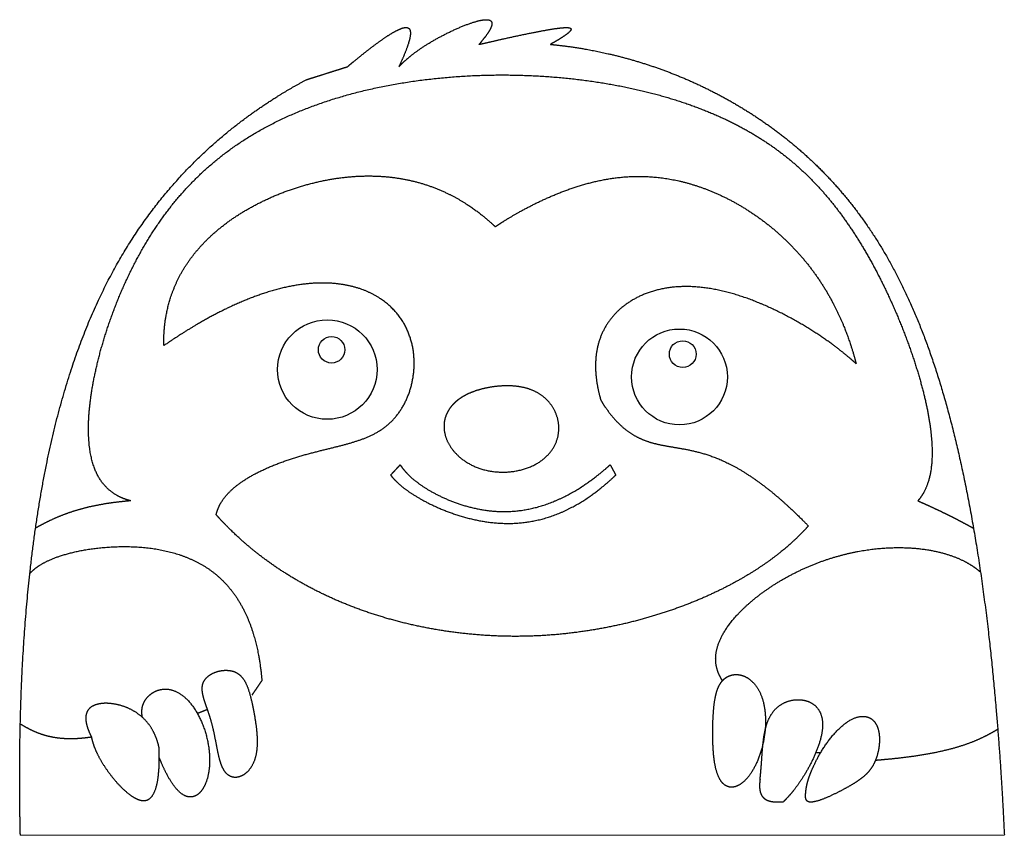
# Model space of a CAD drawing. Header units: millimetres. Extents: x -28 to 108, y -2 to 111.
import ezdxf

# ---------------------------------------------------------------- set-up
doc = ezdxf.new("R2010")
doc.units = ezdxf.units.MM
doc.layers.get('0').update_dxf_attribs({"linetype": 'CONTINUOUS'})

msp = doc.modelspace()

# ---------------------------------------------------------------- linework, layer by layer
msp.add_line((-27.98, -1.91), (107.96, -1.86))
for centre, radius in [((14.42, 62.46), 6.88), ((63.08, 61.44), 6.62), ((15.02, 65.19), 1.83), ((63.53, 64.59), 1.85)]:
    msp.add_circle(centre, radius)
for points in [[(24.32, 104.31), (24.46, 104.46), (24.76, 104.78), (25.26, 105.25), (26.01, 105.89), (27.09, 106.69), (28.32, 107.49), (29.68, 108.28), (31.12, 109.03), (32.6, 109.72), (34.02, 110.28), (35.29, 110.69), (36.32, 110.87), (37, 110.8), (37.28, 110.43), (37.12, 109.75), (36.65, 108.96), (36.09, 108.23), (35.64, 107.69), (35.39, 107.4)], [(17.21, 104.31), (17.43, 104.5), (17.89, 104.88), (18.56, 105.44), (19.44, 106.14), (20.5, 106.97), (21.52, 107.73), (22.49, 108.41), (23.4, 108.99), (24.22, 109.44), (24.92, 109.72), (25.46, 109.79), (25.81, 109.61), (25.96, 109.14), (25.89, 108.38), (25.6, 107.33), (25.19, 106.26), (24.79, 105.33), (24.48, 104.66), (24.32, 104.31)], [(35.39, 107.4), (35.74, 107.48), (36.43, 107.64), (37.45, 107.87), (38.77, 108.17), (40.36, 108.52), (41.86, 108.84), (43.28, 109.12), (44.59, 109.37), (45.77, 109.57), (46.76, 109.7), (47.53, 109.75), (48.02, 109.7), (48.19, 109.52), (48.01, 109.2), (47.47, 108.75), (46.75, 108.28), (46.06, 107.86), (45.52, 107.56), (45.24, 107.4)], [(45.24, 107.4), (46.29, 107.3), (48.4, 107.06), (51.54, 106.55), (55.7, 105.61), (60.85, 103.97), (65.93, 101.86), (70.9, 99.25), (75.7, 96.15), (80.24, 92.53), (84.45, 88.38), (88.27, 83.69), (91.67, 78.46), (94.66, 72.68), (97.25, 66.38), (99.5, 59.54), (101.43, 52.2), (103.09, 44.35), (104.51, 36.03), (105.69, 27.24), (106.66, 18.01), (107.28, 10.27), (107.65, 4.28), (107.86, 0.2), (107.96, -1.86)], [(11.52, 102.51), (11.75, 102.58), (12.2, 102.73), (12.89, 102.94), (13.79, 103.23), (14.93, 103.59), (15.84, 103.88), (16.52, 104.09), (16.98, 104.24), (17.21, 104.31)], [(-27.98, -1.91), (-28.05, 1.23), (-28.13, 7.43), (-28.03, 16.47), (-27.47, 27.99), (-26, 41.46), (-23.67, 53.88), (-20.39, 65.15), (-16.08, 75.15), (-10.7, 83.85), (-4.3, 91.3), (1.58, 96.33), (6.39, 99.61), (9.78, 101.58), (11.52, 102.51)], [(-12.73, 44.32), (-13.31, 44.46), (-14.38, 44.83), (-15.79, 45.64), (-17.23, 47.21), (-18.32, 49.99), (-18.72, 53.52), (-18.49, 57.68), (-17.69, 62.29), (-16.38, 67.16), (-14.62, 72.1), (-12.43, 76.93), (-9.82, 81.51), (-6.76, 85.76), (-3.2, 89.6), (0.87, 92.99), (5.48, 95.9), (10.59, 98.32), (16.15, 100.26), (22.05, 101.7), (28.17, 102.67), (34.4, 103.18), (40.59, 103.26), (46.64, 102.91), (52.44, 102.18), (57.91, 101.1), (63.02, 99.67), (67.72, 97.93), (72.01, 95.86), (75.9, 93.46), (79.42, 90.69), (82.63, 87.51), (85.56, 83.88), (88.26, 79.81), (90.74, 75.34), (92.97, 70.58), (94.89, 65.72), (96.43, 60.94), (97.52, 56.45), (98.07, 52.43), (98.04, 49.01), (97.54, 46.79), (96.88, 45.44), (96.33, 44.67), (96.02, 44.32)], [(-8.17, 65.76), (-8.18, 66.54), (-8.14, 68.07), (-7.89, 70.29), (-7.16, 73.11), (-5.6, 76.39), (-3.37, 79.4), (-0.52, 82.11), (2.9, 84.48), (6.75, 86.44), (10.89, 87.95), (15.16, 88.94), (19.41, 89.36), (23.53, 89.16), (27.44, 88.36), (31.12, 86.94), (33.85, 85.33), (35.79, 83.87), (37.03, 82.77), (37.63, 82.2)], [(37.63, 82.2), (38.04, 82.47), (38.86, 83.01), (40.13, 83.79), (41.89, 84.78), (44.21, 85.94), (46.66, 86.99), (49.24, 87.9), (51.96, 88.63), (54.81, 89.1), (57.79, 89.25), (60.88, 89.02), (64.05, 88.37), (67.25, 87.3), (70.4, 85.83), (73.44, 83.98), (76.3, 81.8), (78.91, 79.33), (81.25, 76.59), (83.29, 73.6), (85.02, 70.39), (86.16, 67.65), (86.88, 65.49), (87.29, 64.02), (87.48, 63.27)], [(-0.93, 42.39), (-0.86, 42.68), (-0.69, 43.26), (-0.31, 44.1), (0.45, 45.18), (1.82, 46.45), (3.58, 47.63), (5.67, 48.71), (8, 49.66), (10.48, 50.47), (13, 51.15), (15.46, 51.73), (17.78, 52.32), (19.92, 53.02), (21.83, 53.98), (23.48, 55.31), (24.84, 57.06), (25.84, 59.18), (26.42, 61.57), (26.54, 64.07), (26.13, 66.52), (25.2, 68.79), (23.76, 70.76), (21.86, 72.36), (19.55, 73.55), (16.9, 74.28), (13.96, 74.54), (10.77, 74.32), (7.37, 73.61), (3.77, 72.41), (-0.02, 70.72), (-3.19, 68.98), (-5.65, 67.46), (-7.32, 66.34), (-8.17, 65.76)], [(87.48, 63.27), (87.15, 63.57), (86.47, 64.17), (85.4, 65.05), (83.88, 66.21), (81.81, 67.62), (79.59, 68.98), (77.21, 70.27), (74.7, 71.45), (72.09, 72.48), (69.41, 73.29), (66.71, 73.82), (64.04, 74.02), (61.48, 73.85), (59.08, 73.29), (56.9, 72.36), (55.03, 71.1), (53.5, 69.53), (52.37, 67.7), (51.66, 65.65), (51.38, 63.39), (51.5, 61.42), (51.78, 59.86), (52.05, 58.78), (52.21, 58.23)], [(32.44, 58.23), (32.63, 58.37), (33.02, 58.65), (33.65, 59.02), (34.58, 59.43), (35.85, 59.82), (37.21, 60.09), (38.63, 60.23), (40.07, 60.23), (41.49, 60.05), (42.85, 59.63), (44.09, 58.95), (45.14, 57.99), (45.94, 56.78), (46.41, 55.37), (46.5, 53.87), (46.15, 52.38), (45.36, 51.01), (44.14, 49.84), (42.58, 48.96), (40.77, 48.4), (38.84, 48.19), (36.92, 48.34), (35.13, 48.83), (33.56, 49.62), (32.28, 50.64), (31.33, 51.81), (30.73, 53.05), (30.48, 54.29), (30.56, 55.47), (30.93, 56.54), (31.43, 57.28), (31.91, 57.78), (32.26, 58.08), (32.44, 58.23)], [(52.21, 58.23), (52.45, 57.83), (52.94, 57.07), (53.7, 56.02), (54.76, 54.83), (56.17, 53.68), (57.68, 52.84), (59.28, 52.29), (60.98, 51.93), (62.78, 51.65), (64.69, 51.32), (66.71, 50.81), (68.83, 50.03), (71.05, 48.92), (73.37, 47.46), (75.78, 45.64), (77.78, 43.9), (79.31, 42.44), (80.36, 41.39), (80.88, 40.85)], [(23.18, 47.87), (23.23, 47.93), (23.34, 48.04), (23.49, 48.21), (23.7, 48.44), (23.97, 48.73), (24.18, 48.95), (24.34, 49.12), (24.44, 49.24), (24.49, 49.3)], [(24.49, 49.3), (24.62, 49.1), (24.89, 48.71), (25.39, 48.12), (26.19, 47.34), (27.46, 46.38), (28.98, 45.45), (30.74, 44.58), (32.7, 43.82), (34.83, 43.22), (37.08, 42.85), (39.41, 42.76), (41.76, 42.99), (44.14, 43.57), (46.5, 44.48), (48.86, 45.73), (50.73, 47), (52.12, 48.09), (53.04, 48.88), (53.51, 49.3)], [(53.51, 49.3), (53.54, 49.24), (53.6, 49.12), (53.69, 48.95), (53.81, 48.73), (53.97, 48.44), (54.09, 48.21), (54.18, 48.04), (54.24, 47.93), (54.27, 47.87)], [(23.18, 47.87), (23.32, 47.68), (23.64, 47.3), (24.2, 46.73), (25.11, 45.95), (26.53, 44.99), (28.24, 44.03), (30.2, 43.12), (32.38, 42.31), (34.73, 41.66), (37.19, 41.24), (39.71, 41.11), (42.23, 41.32), (44.74, 41.89), (47.2, 42.82), (49.62, 44.13), (51.51, 45.45), (52.9, 46.6), (53.82, 47.44), (54.27, 47.87)], [(-12.73, 44.32), (-13.04, 44.29), (-13.64, 44.24), (-14.54, 44.14), (-15.72, 43.99), (-17.16, 43.75), (-18.55, 43.46), (-19.89, 43.11), (-21.18, 42.71), (-22.42, 42.24), (-23.62, 41.73), (-24.54, 41.27), (-25.22, 40.91), (-25.66, 40.66), (-25.88, 40.54)], [(96.02, 44.32), (96.19, 44.24), (96.52, 44.09), (97.02, 43.87), (97.68, 43.57), (98.49, 43.19), (99.28, 42.82), (100.06, 42.44), (100.82, 42.06), (101.57, 41.68), (102.29, 41.3), (102.86, 40.99), (103.28, 40.77), (103.56, 40.61), (103.7, 40.54)], [(80.88, 40.85), (80.45, 40.36), (79.54, 39.4), (78.07, 37.99), (75.86, 36.2), (72.7, 34.09), (69.14, 32.13), (65.21, 30.34), (60.92, 28.77), (56.33, 27.45), (51.5, 26.44), (46.5, 25.77), (41.4, 25.49), (36.28, 25.62), (31.21, 26.14), (26.26, 27.05), (21.51, 28.32), (16.99, 29.93), (12.76, 31.85), (8.84, 34.06), (5.24, 36.55), (2.61, 38.76), (0.79, 40.53), (-0.37, 41.76), (-0.93, 42.39)], [(-26.67, 34.27), (-26.48, 34.48), (-26.06, 34.9), (-25.3, 35.48), (-24.01, 36.18), (-21.96, 36.93), (-19.48, 37.52), (-16.64, 37.92), (-13.55, 38.07), (-10.36, 37.91), (-7.21, 37.35), (-4.25, 36.34), (-1.6, 34.84), (0.66, 32.81), (2.51, 30.25), (3.93, 27.19), (4.73, 24.34), (5.13, 21.98), (5.32, 20.32), (5.39, 19.46)], [(69.02, 19.46), (68.83, 19.75), (68.48, 20.35), (68.13, 21.28), (67.95, 22.57), (68.25, 24.28), (69.07, 26.06), (70.36, 27.88), (72.1, 29.7), (74.21, 31.47), (76.63, 33.1), (79.26, 34.55), (82.04, 35.77), (84.88, 36.71), (87.72, 37.38), (90.49, 37.77), (93.13, 37.91), (95.61, 37.81), (97.89, 37.51), (99.95, 37.01), (101.77, 36.35), (103.05, 35.68), (103.9, 35.1), (104.42, 34.69), (104.66, 34.47)], [(-2.4, 16.26), (-2.34, 16.07), (-2.2, 15.68), (-1.99, 15.09), (-1.72, 14.26), (-1.42, 13.18), (-1.16, 12.05), (-0.94, 10.88), (-0.72, 9.72), (-0.48, 8.61), (-0.17, 7.61), (0.26, 6.81), (0.82, 6.26), (1.52, 6.02), (2.29, 6.1), (3.07, 6.51), (3.77, 7.2), (4.3, 8.14), (4.64, 9.27), (4.77, 10.55), (4.74, 11.94), (4.58, 13.37), (4.35, 14.8), (4.08, 16.19), (3.78, 17.47), (3.43, 18.61), (2.99, 19.56), (2.41, 20.28), (1.67, 20.74), (0.76, 20.94), (-0.22, 20.9), (-1.19, 20.63), (-2.01, 20.17), (-2.59, 19.57), (-2.88, 18.86), (-2.9, 18.07), (-2.75, 17.37), (-2.59, 16.83), (-2.46, 16.45), (-2.4, 16.26)], [(4.05, 17.48), (4.1, 17.56), (4.21, 17.72), (4.37, 17.96), (4.59, 18.27), (4.86, 18.67), (5.07, 18.99), (5.23, 19.22), (5.34, 19.38), (5.39, 19.46)], [(69.02, 19.46), (68.91, 19.33), (68.7, 19.06), (68.42, 18.58), (68.14, 17.81), (67.91, 16.64), (67.77, 15.29), (67.69, 13.79), (67.66, 12.17), (67.69, 10.52), (67.8, 8.91), (68.02, 7.45), (68.39, 6.21), (68.92, 5.3), (69.61, 4.76), (70.43, 4.64), (71.33, 4.95), (72.23, 5.67), (73.08, 6.76), (73.82, 8.15), (74.41, 9.75), (74.81, 11.48), (75, 13.22), (74.98, 14.9), (74.74, 16.43), (74.3, 17.74), (73.68, 18.8), (72.94, 19.59), (72.1, 20.11), (71.24, 20.35), (70.39, 20.32), (69.78, 20.09), (69.38, 19.82), (69.14, 19.59), (69.02, 19.46)], [(-11.11, 14.38), (-11.15, 14.56), (-11.2, 14.91), (-11.22, 15.42), (-11.12, 16.07), (-10.76, 16.82), (-10.19, 17.48), (-9.42, 18.01), (-8.5, 18.32), (-7.47, 18.35), (-6.39, 18.01), (-5.3, 17.29), (-4.28, 16.2), (-3.37, 14.79), (-2.63, 13.14), (-2.11, 11.37), (-1.82, 9.57), (-1.78, 7.86), (-1.99, 6.33), (-2.4, 5.05), (-2.99, 4.08), (-3.7, 3.48), (-4.49, 3.28), (-5.32, 3.5), (-6.18, 4.14), (-7.04, 5.23), (-7.74, 6.44), (-8.26, 7.55), (-8.61, 8.37), (-8.78, 8.8)], [(-8.8, 10.14), (-8.86, 10.41), (-8.99, 10.95), (-9.24, 11.72), (-9.67, 12.66), (-10.37, 13.69), (-11.24, 14.57), (-12.26, 15.29), (-13.39, 15.84), (-14.6, 16.2), (-15.8, 16.37), (-16.9, 16.34), (-17.84, 16.1), (-18.53, 15.65), (-18.93, 14.98), (-19.01, 14.1), (-18.83, 13.24), (-18.55, 12.5), (-18.31, 11.97), (-18.17, 11.69)], [(74.21, 5.8), (74.23, 5.98), (74.27, 6.35), (74.32, 6.93), (74.39, 7.76), (74.47, 8.88), (74.55, 10.08), (74.67, 11.33), (74.87, 12.59), (75.21, 13.81), (75.75, 14.9), (76.52, 15.82), (77.53, 16.48), (78.71, 16.85), (79.94, 16.89), (81.1, 16.59), (82.03, 15.95), (82.65, 15.02), (82.92, 13.83), (82.85, 12.47), (82.5, 11), (81.95, 9.51), (81.27, 8.06), (80.52, 6.7), (79.74, 5.48), (78.96, 4.4), (78.34, 3.65), (77.88, 3.17), (77.58, 2.87), (77.43, 2.73)], [(-3.53, 14.94), (-3.48, 14.97), (-3.37, 15.01), (-3.2, 15.08), (-2.98, 15.17), (-2.7, 15.28), (-2.48, 15.37), (-2.31, 15.44), (-2.2, 15.49), (-2.14, 15.51)], [(80.88, 5.8), (80.83, 5.63), (80.75, 5.33), (80.65, 4.93), (80.57, 4.47), (80.52, 3.97), (80.48, 3.5), (80.51, 3.06), (80.71, 2.74), (81.15, 2.62), (81.89, 2.73), (82.86, 3.05), (83.99, 3.54), (85.18, 4.12), (86.33, 4.74), (87.37, 5.35), (88.24, 5.95), (88.96, 6.56), (89.53, 7.23), (89.98, 7.98), (90.34, 8.85), (90.59, 9.82), (90.73, 10.85), (90.73, 11.89), (90.56, 12.85), (90.19, 13.67), (89.62, 14.26), (88.87, 14.57), (87.98, 14.57), (86.98, 14.24), (85.93, 13.59), (84.89, 12.65), (83.9, 11.5), (83, 10.24), (82.23, 8.95), (81.62, 7.73), (81.25, 6.86), (81.04, 6.3), (80.93, 5.96), (80.88, 5.8)], [(-27.99, 13.5), (-27.82, 13.4), (-27.48, 13.19), (-26.97, 12.89), (-26.27, 12.54), (-25.37, 12.16), (-24.44, 11.87), (-23.48, 11.65), (-22.48, 11.51), (-21.44, 11.45), (-20.38, 11.46), (-19.51, 11.52), (-18.84, 11.6), (-18.39, 11.66), (-18.17, 11.69)], [(90.17, 8.48), (90.61, 8.51), (91.49, 8.59), (92.78, 8.71), (94.45, 8.89), (96.44, 9.18), (98.32, 9.51), (100.08, 9.9), (101.72, 10.35), (103.24, 10.87), (104.63, 11.44), (105.65, 11.95), (106.37, 12.35), (106.83, 12.63), (107.05, 12.77)], [(-18.17, 11.69), (-18.13, 11.5), (-18.05, 11.12), (-17.87, 10.53), (-17.55, 9.7), (-16.98, 8.59), (-16.27, 7.43), (-15.41, 6.25), (-14.45, 5.11), (-13.42, 4.1), (-12.39, 3.31), (-11.42, 2.85), (-10.56, 2.81), (-9.85, 3.25), (-9.31, 4.19), (-8.95, 5.64), (-8.8, 7.19), (-8.77, 8.58), (-8.78, 9.6), (-8.8, 10.14)], [(81.91, 9.51), (81.94, 9.51), (81.99, 9.51), (82.07, 9.51), (82.18, 9.51), (82.32, 9.51), (82.42, 9.51), (82.5, 9.51), (82.56, 9.51), (82.58, 9.51)], [(74.21, 5.8), (74.19, 5.66), (74.16, 5.39), (74.13, 5.01), (74.14, 4.53), (74.23, 4.02), (74.41, 3.59), (74.68, 3.24), (75.05, 2.98), (75.52, 2.8), (76.07, 2.7), (76.58, 2.68), (76.99, 2.7), (77.28, 2.72), (77.43, 2.73)]]:
    msp.add_open_spline(points, degree=5)

doc.saveas('drawing.dxf')
